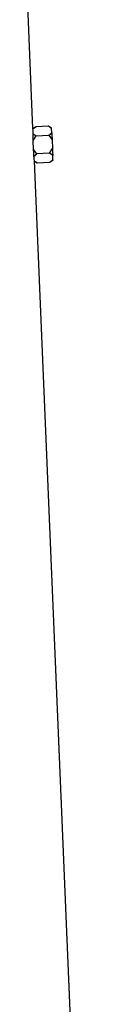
# Model space of a CAD drawing. Extents: x 167 to 762, y 3 to 2086.
# Tile 13 of 16: x 682 to 722, y 1044 to 1565. Entities that reach past the tile are written whole.
import ezdxf

# ---------------------------------------------------------------- set-up
doc = ezdxf.new("R2010")
doc.units = 0
doc.layers.get('0').update_dxf_attribs({"linetype": 'CONTINUOUS'})

msp = doc.modelspace()

# ---------------------------------------------------------------- linework, layer by layer
at = {"color": 7, "linetype": 'CONTINUOUS'}
for p, q in [((685.69, 1507.38), (681.85, 1598.75)), ((687.15, 1508.31), (685.69, 1507.38)), ((685.69, 1507.18), (687.15, 1508.31)), ((685.69, 1507.18), (685.69, 1507.38)), ((693.86, 1508.59), (687.15, 1508.31)), ((695.54, 1507.71), (693.86, 1508.59)), ((695.55, 1507.45), (693.86, 1508.59)), ((694.06, 1503.84), (695.65, 1505.12)), ((695.65, 1505.12), (695.55, 1507.45)), ((685.72, 1504.64), (687.35, 1503.56)), ((685.81, 1501.08), (687.35, 1503.56)), ((686.01, 1496.41), (685.81, 1501.08)), ((687.35, 1503.56), (694.06, 1503.84)), ((694.06, 1503.84), (695.8, 1501.5)), ((695.8, 1501.5), (696, 1496.84)), ((687.75, 1494.07), (686.01, 1496.41)), ((694.46, 1494.35), (696, 1496.84)), ((686.22, 1492.86), (687.75, 1494.07)), ((722.35, 636.75), (686.42, 1490.12)), ((686.42, 1490.12), (687.95, 1489.33)), ((694.46, 1494.35), (687.75, 1494.07)), ((687.95, 1489.33), (694.66, 1489.61)), ((696.15, 1493.22), (694.46, 1494.35)), ((694.66, 1489.61), (696.25, 1490.88)), ((694.66, 1489.61), (696.26, 1490.63)), ((696.25, 1490.88), (696.15, 1493.22))]:
    msp.add_line(p, q, dxfattribs=at)
at = {"color": 7, "linetype": 'CONTINUOUS', "flags": 128}
for points in [[(695.55, 1507.45), (695.54, 1507.56), (695.54, 1507.65), (695.54, 1507.69), (695.54, 1507.71)], [(695.65, 1505.12), (695.66, 1504.73), (695.68, 1504.32), (695.7, 1503.89), (695.72, 1503.44), (695.74, 1502.97), (695.76, 1502.5), (695.78, 1502), (695.8, 1501.5)], [(685.8, 1501.31), (685.8, 1501.28), (685.8, 1501.25), (685.8, 1501.22), (685.8, 1501.2), (685.81, 1501.17), (685.81, 1501.14), (685.81, 1501.11), (685.81, 1501.08)], [(686.01, 1496.2), (686.01, 1496.22), (686.01, 1496.25), (686.01, 1496.28), (686.01, 1496.31), (686.01, 1496.33), (686.01, 1496.36), (686.01, 1496.39), (686.01, 1496.41)], [(696, 1496.84), (696.02, 1496.33), (696.04, 1495.84), (696.06, 1495.36), (696.08, 1494.9), (696.1, 1494.45), (696.11, 1494.02), (696.13, 1493.61), (696.15, 1493.22)], [(696.25, 1490.88), (696.25, 1490.77), (696.25, 1490.69), (696.26, 1490.64), (696.26, 1490.63)]]:
    msp.add_lwpolyline(points, dxfattribs=at)
at = {"color": 7, "linetype": 'CONTINUOUS'}
for centre, major_axis, start_param, end_param in [((463.95, 1495.79), (221.63, 14), 6.242912, 6.262755), ((463.95, 1476.77), (222.43, 14.05), 6.279351, 6.299141)]:
    msp.add_ellipse(centre, major_axis=major_axis, ratio=0.576498, start_param=start_param, end_param=end_param, dxfattribs=at)
for points, knots in [([(685.8, 1501.31), (685.77, 1502.22), (685.74, 1503.42), (685.73, 1504.39), (685.72, 1504.64)], [0, 0, 0, 0, 0.749929, 1, 1, 1, 1]), ([(686.22, 1492.86), (686.17, 1493.64), (686.1, 1494.67), (686.03, 1495.89), (686.01, 1496.2)], [0, 0, 0, 0, 0.750831, 1, 1, 1, 1]), ([(686.4, 1490.33), (686.62, 1490.14), (686.86, 1489.97), (687.37, 1489.64), (687.65, 1489.48), (687.95, 1489.33)], [0, 0, 0, 0, 0.5, 0.5, 1, 1, 1, 1])]:
    msp.add_open_spline(points, degree=3, knots=knots, dxfattribs=at)
msp.add_open_spline([(686.42, 1490.12), (686.42, 1490.12), (686.41, 1490.19), (686.4, 1490.33)], degree=3, dxfattribs=at)

doc.saveas('drawing.dxf')
